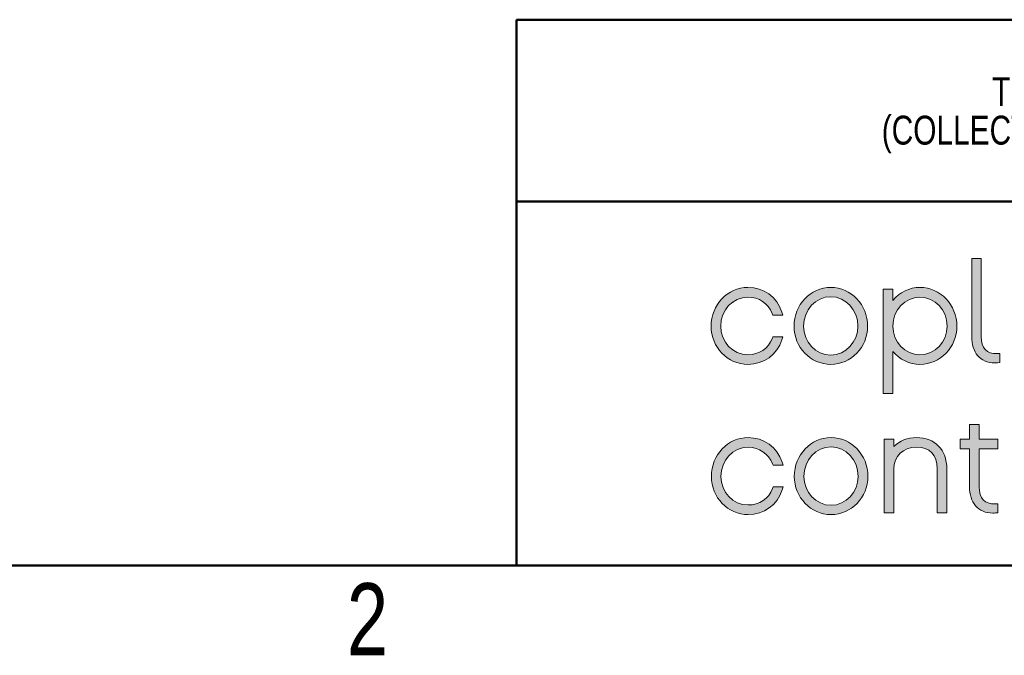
# Model space of a CAD drawing. Header units: inches. Extents: x 0.5 to 21.6, y 0.5 to 16.5.
# Tile 10 of 26: x 12.7 to 14.9, y 0.6 to 2. Entities that reach past the tile are written whole.
import ezdxf

# ---------------------------------------------------------------- set-up
doc = ezdxf.new("R2010")
doc.units = ezdxf.units.IN
doc.header["$MEASUREMENT"] = 0
doc.layers.add('2', color=179, linetype='Continuous')
doc.styles.add('SLDTEXTSTYLE0', font='TXT', dxfattribs={"width": 0.773196})

# ---------------------------------------------------------------- blocks, each defined once
blk = doc.blocks.new('Copley LOGO BLACK NEG SHT2')
at = {"linetype": 'Continuous'}
h = blk.add_hatch(color=7, dxfattribs=at)
edge = h.paths.add_edge_path(flags=0)
edge.add_line((2.1174, 1.1318), (2.1174, 1.1318))
edge.add_spline(control_points=[(2.1174, 1.1318), (2.1243, 1.1318), (2.1315, 1.1321), (2.1388, 1.1328)], knot_values=[9, 9, 9, 9, 10, 10, 10, 10], weights=[1, 1, 1, 1], degree=3, periodic=0)
edge.add_line((2.1388, 1.1328), (2.1544, 1.1342))
edge.add_line((2.1544, 1.1342), (2.1544, 1.2019))
edge.add_line((2.1544, 1.2019), (2.1365, 1.2011))
edge.add_spline(control_points=[(2.1365, 1.2011), (2.0567, 1.1977), (2.0164, 1.2406), (2.0164, 1.3279)], knot_values=[5, 5, 5, 5, 6, 6, 6, 6], weights=[1, 1, 1, 1], degree=3, periodic=0)
edge.add_line((2.0164, 1.3279), (2.0164, 1.9112))
edge.add_line((2.0164, 1.9112), (1.945, 1.9112))
edge.add_line((1.945, 1.9112), (1.945, 1.3279))
edge.add_spline(control_points=[(1.945, 1.3279), (1.945, 1.2701), (1.9604, 1.2213), (1.9896, 1.1868)], knot_values=[1, 1, 1, 1, 2, 2, 2, 2], weights=[1, 1, 1, 1], degree=3, periodic=0)
edge.add_spline(control_points=[(1.9896, 1.1868), (2.0201, 1.1508), (2.0643, 1.1318), (2.1174, 1.1318)], knot_values=[0, 0, 0, 0, 1, 1, 1, 1], weights=[1, 1, 1, 1], degree=3, periodic=0)
h = blk.add_hatch(color=7, dxfattribs=at)
edge = h.paths.add_edge_path(flags=0)
edge.add_spline(control_points=[(0.2743, 1.1207), (0.3941, 1.1207), (0.4916, 1.1912), (0.5286, 1.3046)], knot_values=[13, 13, 13, 13, 14, 14, 14, 14], weights=[1, 1, 1, 1], degree=3, periodic=0)
edge.add_line((0.5286, 1.3046), (0.536, 1.3272))
edge.add_line((0.536, 1.3272), (0.4613, 1.3272))
edge.add_line((0.4613, 1.3272), (0.4571, 1.316))
edge.add_spline(control_points=[(0.4571, 1.316), (0.4282, 1.2384), (0.3598, 1.1922), (0.2743, 1.1922)], knot_values=[9, 9, 9, 9, 10, 10, 10, 10], weights=[1, 1, 1, 1], degree=3, periodic=0)
edge.add_spline(control_points=[(0.2743, 1.1922), (0.1624, 1.1922), (0.0715, 1.2881), (0.0715, 1.406)], knot_values=[8, 8, 8, 8, 9, 9, 9, 9], weights=[1, 1, 1, 1], degree=3, periodic=0)
edge.add_spline(control_points=[(0.0715, 1.406), (0.0715, 1.5255), (0.1624, 1.6227), (0.2743, 1.6227)], knot_values=[7, 7, 7, 7, 8, 8, 8, 8], weights=[1, 1, 1, 1], degree=3, periodic=0)
edge.add_spline(control_points=[(0.2743, 1.6227), (0.3572, 1.6227), (0.4252, 1.5767), (0.4563, 1.4995)], knot_values=[6, 6, 6, 6, 7, 7, 7, 7], weights=[1, 1, 1, 1], degree=3, periodic=0)
edge.add_line((0.4563, 1.4995), (0.4606, 1.4887))
edge.add_line((0.4606, 1.4887), (0.5362, 1.4887))
edge.add_line((0.5362, 1.4887), (0.5286, 1.5114))
edge.add_spline(control_points=[(0.5286, 1.5114), (0.4905, 1.6248), (0.393, 1.6952), (0.2743, 1.6952)], knot_values=[2, 2, 2, 2, 3, 3, 3, 3], weights=[1, 1, 1, 1], degree=3, periodic=0)
edge.add_spline(control_points=[(0.2743, 1.6952), (0.123, 1.6952), (0, 1.5654), (0, 1.406)], knot_values=[1, 1, 1, 1, 2, 2, 2, 2], weights=[1, 1, 1, 1], degree=3, periodic=0)
edge.add_spline(control_points=[(0, 1.406), (0, 1.2487), (0.123, 1.1207), (0.2743, 1.1207)], knot_values=[0, 0, 0, 0, 1, 1, 1, 1], weights=[1, 1, 1, 1], degree=3, periodic=0)
h = blk.add_hatch(color=7, dxfattribs=at)
edge = h.paths.add_edge_path(flags=0)
edge.add_spline(control_points=[(0.8932, 1.6952), (0.742, 1.6952), (0.619, 1.5654), (0.619, 1.406), (0.619, 1.2487), (0.742, 1.1207), (0.8932, 1.1207)], knot_values=[0, 0, 0, 0, 1, 1, 1, 2, 2, 2, 2], weights=[1, 1, 1, 1, 1, 1, 1], degree=3, periodic=0)
edge.add_spline(control_points=[(0.8932, 1.1207), (1.045, 1.1207), (1.1685, 1.2487), (1.1685, 1.406), (1.1685, 1.5654), (1.045, 1.6952), (0.8932, 1.6952)], knot_values=[2, 2, 2, 2, 3, 3, 3, 4, 4, 4, 4], weights=[1, 1, 1, 1, 1, 1, 1], degree=3, periodic=0)
edge = h.paths.add_edge_path(flags=0)
edge.add_spline(control_points=[(0.8932, 1.1902), (0.7814, 1.1902), (0.6904, 1.287), (0.6904, 1.406), (0.6904, 1.5272), (0.7814, 1.6257), (0.8932, 1.6257)], knot_values=[0, 0, 0, 0, 1, 1, 1, 2, 2, 2, 2], weights=[1, 1, 1, 1, 1, 1, 1], degree=3, periodic=0)
edge.add_spline(control_points=[(0.8932, 1.6257), (1.0051, 1.6257), (1.096, 1.5272), (1.096, 1.406), (1.096, 1.287), (1.0051, 1.1902), (0.8932, 1.1902)], knot_values=[2, 2, 2, 2, 3, 3, 3, 4, 4, 4, 4], weights=[1, 1, 1, 1, 1, 1, 1], degree=3, periodic=0)
h = blk.add_hatch(color=7, dxfattribs=at)
edge = h.paths.add_edge_path(flags=0)
edge.add_spline(control_points=[(1.3564, 1.2175), (1.407, 1.1567), (1.4807, 1.1207), (1.5592, 1.1207)], knot_values=[7, 7, 7, 7, 8, 8, 8, 8], weights=[1, 1, 1, 1], degree=3, periodic=0)
edge.add_spline(control_points=[(1.5592, 1.1207), (1.711, 1.1207), (1.8345, 1.2487), (1.8345, 1.406)], knot_values=[6, 6, 6, 6, 7, 7, 7, 7], weights=[1, 1, 1, 1], degree=3, periodic=0)
edge.add_spline(control_points=[(1.8345, 1.406), (1.8345, 1.5654), (1.711, 1.6952), (1.5592, 1.6952)], knot_values=[5, 5, 5, 5, 6, 6, 6, 6], weights=[1, 1, 1, 1], degree=3, periodic=0)
edge.add_spline(control_points=[(1.5592, 1.6952), (1.4808, 1.6952), (1.407, 1.6587), (1.3564, 1.597)], knot_values=[4, 4, 4, 4, 5, 5, 5, 5], weights=[1, 1, 1, 1], degree=3, periodic=0)
edge.add_line((1.3564, 1.597), (1.3564, 1.6822))
edge.add_line((1.3564, 1.6822), (1.285, 1.6822))
edge.add_line((1.285, 1.6822), (1.285, 0.9037))
edge.add_line((1.285, 0.9037), (1.3564, 0.9037))
edge.add_line((1.3564, 0.9037), (1.3564, 1.2175))
edge = h.paths.add_edge_path(flags=0)
edge.add_spline(control_points=[(1.5592, 1.1922), (1.4474, 1.1922), (1.3564, 1.2881), (1.3564, 1.406), (1.3564, 1.5255), (1.4474, 1.6227), (1.5592, 1.6227)], knot_values=[0, 0, 0, 0, 1, 1, 1, 2, 2, 2, 2], weights=[1, 1, 1, 1, 1, 1, 1], degree=3, periodic=0)
edge.add_spline(control_points=[(1.5592, 1.6227), (1.671, 1.6227), (1.762, 1.5255), (1.762, 1.406), (1.762, 1.2881), (1.671, 1.1922), (1.5592, 1.1922)], knot_values=[2, 2, 2, 2, 3, 3, 3, 4, 4, 4, 4], weights=[1, 1, 1, 1, 1, 1, 1], degree=3, periodic=0)
h = blk.add_hatch(color=7, dxfattribs=at)
edge = h.paths.add_edge_path(flags=0)
edge.add_spline(control_points=[(2.1024, 0.0111), (2.1094, 0.0111), (2.1166, 0.0114), (2.1238, 0.0121)], knot_values=[17, 17, 17, 17, 18, 18, 18, 18], weights=[1, 1, 1, 1], degree=3, periodic=0)
edge.add_line((2.1238, 0.0121), (2.1395, 0.0135))
edge.add_line((2.1395, 0.0135), (2.1395, 0.0812))
edge.add_line((2.1395, 0.0812), (2.1216, 0.0804))
edge.add_spline(control_points=[(2.1216, 0.0804), (2.0413, 0.0771), (2.0005, 0.1199), (2.0005, 0.2072)], knot_values=[13, 13, 13, 13, 14, 14, 14, 14], weights=[1, 1, 1, 1], degree=3, periodic=0)
edge.add_line((2.0005, 0.2072), (2.0005, 0.49))
edge.add_line((2.0005, 0.49), (2.1395, 0.49))
edge.add_line((2.1395, 0.49), (2.1395, 0.5615))
edge.add_line((2.1395, 0.5615), (2.0005, 0.5615))
edge.add_line((2.0005, 0.5615), (2.0005, 0.6715))
edge.add_line((2.0005, 0.6715), (1.929, 0.6715))
edge.add_line((1.929, 0.6715), (1.929, 0.5615))
edge.add_line((1.929, 0.5615), (1.859, 0.5615))
edge.add_line((1.859, 0.5615), (1.859, 0.49))
edge.add_line((1.859, 0.49), (1.929, 0.49))
edge.add_line((1.929, 0.49), (1.929, 0.2072))
edge.add_spline(control_points=[(1.929, 0.2072), (1.929, 0.1495), (1.9446, 0.1006), (1.9741, 0.0661)], knot_values=[1, 1, 1, 1, 2, 2, 2, 2], weights=[1, 1, 1, 1], degree=3, periodic=0)
edge.add_spline(control_points=[(1.9741, 0.0661), (2.0049, 0.0301), (2.0492, 0.0111), (2.1024, 0.0111)], knot_values=[0, 0, 0, 0, 1, 1, 1, 1], weights=[1, 1, 1, 1], degree=3, periodic=0)
edge.add_line((2.1024, 0.0111), (2.1024, 0.0111))
h = blk.add_hatch(color=7, dxfattribs=at)
edge = h.paths.add_edge_path(flags=0)
edge.add_spline(control_points=[(0.2763, 0), (0.3961, 0), (0.4936, 0.0704), (0.5307, 0.1839)], knot_values=[13, 13, 13, 13, 14, 14, 14, 14], weights=[1, 1, 1, 1], degree=3, periodic=0)
edge.add_line((0.5307, 0.1839), (0.538, 0.2065))
edge.add_line((0.538, 0.2065), (0.4634, 0.2065))
edge.add_line((0.4634, 0.2065), (0.4592, 0.1953))
edge.add_spline(control_points=[(0.4592, 0.1953), (0.4302, 0.1177), (0.3618, 0.0715), (0.2763, 0.0715)], knot_values=[9, 9, 9, 9, 10, 10, 10, 10], weights=[1, 1, 1, 1], degree=3, periodic=0)
edge.add_spline(control_points=[(0.2763, 0.0715), (0.1645, 0.0715), (0.0735, 0.1673), (0.0735, 0.2852)], knot_values=[8, 8, 8, 8, 9, 9, 9, 9], weights=[1, 1, 1, 1], degree=3, periodic=0)
edge.add_spline(control_points=[(0.0735, 0.2852), (0.0735, 0.4048), (0.1645, 0.502), (0.2763, 0.502)], knot_values=[7, 7, 7, 7, 8, 8, 8, 8], weights=[1, 1, 1, 1], degree=3, periodic=0)
edge.add_spline(control_points=[(0.2763, 0.502), (0.3592, 0.502), (0.4273, 0.456), (0.4583, 0.3788)], knot_values=[6, 6, 6, 6, 7, 7, 7, 7], weights=[1, 1, 1, 1], degree=3, periodic=0)
edge.add_line((0.4583, 0.3788), (0.4627, 0.368))
edge.add_line((0.4627, 0.368), (0.5383, 0.368))
edge.add_line((0.5383, 0.368), (0.5306, 0.3907))
edge.add_spline(control_points=[(0.5306, 0.3907), (0.4925, 0.5041), (0.395, 0.5745), (0.2763, 0.5745)], knot_values=[2, 2, 2, 2, 3, 3, 3, 3], weights=[1, 1, 1, 1], degree=3, periodic=0)
edge.add_spline(control_points=[(0.2763, 0.5745), (0.1251, 0.5745), (0.002, 0.4447), (0.002, 0.2852)], knot_values=[1, 1, 1, 1, 2, 2, 2, 2], weights=[1, 1, 1, 1], degree=3, periodic=0)
edge.add_spline(control_points=[(0.002, 0.2852), (0.002, 0.128), (0.1251, 0), (0.2763, 0)], knot_values=[0, 0, 0, 0, 1, 1, 1, 1], weights=[1, 1, 1, 1], degree=3, periodic=0)
h = blk.add_hatch(color=7, dxfattribs=at)
edge = h.paths.add_edge_path(flags=0)
edge.add_spline(control_points=[(0.8953, 0.5745), (0.744, 0.5745), (0.621, 0.4447), (0.621, 0.2852), (0.621, 0.128), (0.744, 0), (0.8953, 0)], knot_values=[0, 0, 0, 0, 1, 1, 1, 2, 2, 2, 2], weights=[1, 1, 1, 1, 1, 1, 1], degree=3, periodic=0)
edge.add_spline(control_points=[(0.8953, 0), (1.047, 0), (1.1705, 0.128), (1.1705, 0.2852), (1.1705, 0.4447), (1.047, 0.5745), (0.8953, 0.5745)], knot_values=[2, 2, 2, 2, 3, 3, 3, 4, 4, 4, 4], weights=[1, 1, 1, 1, 1, 1, 1], degree=3, periodic=0)
edge = h.paths.add_edge_path(flags=0)
edge.add_spline(control_points=[(0.8953, 0.0694), (0.7834, 0.0694), (0.6925, 0.1663), (0.6925, 0.2852), (0.6925, 0.4064), (0.7834, 0.505), (0.8953, 0.505)], knot_values=[0, 0, 0, 0, 1, 1, 1, 2, 2, 2, 2], weights=[1, 1, 1, 1, 1, 1, 1], degree=3, periodic=0)
edge.add_spline(control_points=[(0.8953, 0.505), (1.0071, 0.505), (1.0981, 0.4064), (1.0981, 0.2852), (1.0981, 0.1663), (1.0071, 0.0694), (0.8953, 0.0694)], knot_values=[2, 2, 2, 2, 3, 3, 3, 4, 4, 4, 4], weights=[1, 1, 1, 1, 1, 1, 1], degree=3, periodic=0)
h = blk.add_hatch(color=7, dxfattribs=at)
edge = h.paths.add_edge_path(flags=0)
edge.add_spline(control_points=[(1.7595, 0.3403), (1.7595, 0.4847), (1.6724, 0.5745), (1.5323, 0.5745)], knot_values=[10, 10, 10, 10, 11, 11, 11, 11], weights=[1, 1, 1, 1], degree=3, periodic=0)
edge.add_spline(control_points=[(1.5323, 0.5745), (1.4653, 0.5745), (1.4061, 0.5505), (1.3635, 0.5073)], knot_values=[9, 9, 9, 9, 10, 10, 10, 10], weights=[1, 1, 1, 1], degree=3, periodic=0)
edge.add_line((1.3635, 0.5073), (1.3635, 0.5615))
edge.add_line((1.3635, 0.5615), (1.292, 0.5615))
edge.add_line((1.292, 0.5615), (1.292, 0.012))
edge.add_line((1.292, 0.012), (1.3635, 0.012))
edge.add_line((1.3635, 0.012), (1.3635, 0.3403))
edge.add_spline(control_points=[(1.3635, 0.3403), (1.3635, 0.4336), (1.4356, 0.504), (1.5313, 0.504)], knot_values=[3, 3, 3, 3, 4, 4, 4, 4], weights=[1, 1, 1, 1], degree=3, periodic=0)
edge.add_spline(control_points=[(1.5313, 0.504), (1.6324, 0.504), (1.688, 0.4459), (1.688, 0.3403)], knot_values=[2, 2, 2, 2, 3, 3, 3, 3], weights=[1, 1, 1, 1], degree=3, periodic=0)
edge.add_line((1.688, 0.3403), (1.688, 0.012))
edge.add_line((1.688, 0.012), (1.7595, 0.012))
edge.add_line((1.7595, 0.012), (1.7595, 0.3403))
at = {"color": 7, "linetype": 'Continuous', "lineweight": 18}
for p, q in [((1.945, 1.3279), (1.945, 1.9112)), ((1.945, 1.9112), (2.0164, 1.9112)), ((2.0164, 1.9112), (2.0164, 1.3279)), ((1.285, 0.9037), (1.285, 1.6822)), ((1.285, 1.6822), (1.3564, 1.6822)), ((1.3564, 1.6822), (1.3564, 1.597)), ((0.4606, 1.4887), (0.4563, 1.4995)), ((0.5362, 1.4887), (0.4606, 1.4887)), ((0.5286, 1.5114), (0.5362, 1.4887)), ((0.4571, 1.316), (0.4613, 1.3272)), ((0.4613, 1.3272), (0.536, 1.3272)), ((0.536, 1.3272), (0.5286, 1.3046)), ((1.3564, 1.2175), (1.3564, 0.9037)), ((2.1365, 1.2011), (2.1544, 1.2019)), ((2.1544, 1.2019), (2.1544, 1.1342)), ((2.1544, 1.1342), (2.1388, 1.1328)), ((1.3564, 0.9037), (1.285, 0.9037)), ((1.929, 0.5615), (1.929, 0.6715)), ((1.929, 0.6715), (2.0005, 0.6715)), ((2.0005, 0.6715), (2.0005, 0.5615)), ((1.292, 0.012), (1.292, 0.5615)), ((1.292, 0.5615), (1.3635, 0.5615)), ((1.3635, 0.5615), (1.3635, 0.5073)), ((1.859, 0.49), (1.859, 0.5615)), ((1.859, 0.5615), (1.929, 0.5615)), ((2.0005, 0.5615), (2.1395, 0.5615)), ((2.1395, 0.5615), (2.1395, 0.49)), ((1.929, 0.49), (1.859, 0.49)), ((1.929, 0.2072), (1.929, 0.49)), ((2.1395, 0.49), (2.0005, 0.49)), ((2.0005, 0.49), (2.0005, 0.2072)), ((0.4627, 0.368), (0.4583, 0.3788)), ((0.5383, 0.368), (0.4627, 0.368)), ((0.5306, 0.3907), (0.5383, 0.368)), ((1.3635, 0.3403), (1.3635, 0.012)), ((1.688, 0.012), (1.688, 0.3403)), ((1.7595, 0.3403), (1.7595, 0.012)), ((0.4592, 0.1953), (0.4634, 0.2065)), ((0.4634, 0.2065), (0.538, 0.2065)), ((0.538, 0.2065), (0.5307, 0.1839)), ((2.1216, 0.0804), (2.1395, 0.0812)), ((2.1395, 0.0812), (2.1395, 0.0135)), ((1.3635, 0.012), (1.292, 0.012)), ((1.7595, 0.012), (1.688, 0.012)), ((2.1024, 0.0111), (2.1024, 0.0111)), ((2.1395, 0.0135), (2.1238, 0.0121))]:
    blk.add_line(p, q, dxfattribs=at)
for points, degree in [([(0, 1.406), (0, 1.5654), (0.123, 1.6952), (0.2743, 1.6952)], 3), ([(0.2743, 1.6952), (0.393, 1.6952), (0.4905, 1.6248), (0.5286, 1.5114)], 3), ([(1.3564, 1.597), (1.407, 1.6587), (1.4808, 1.6952), (1.5592, 1.6952)], 3), ([(1.5592, 1.6952), (1.711, 1.6952), (1.8345, 1.5654), (1.8345, 1.406)], 3), ([(0.2743, 1.6227), (0.1624, 1.6227), (0.0715, 1.5255), (0.0715, 1.406)], 3), ([(0.4563, 1.4995), (0.4252, 1.5767), (0.3572, 1.6227), (0.2743, 1.6227)], 3), ([(0.2743, 1.1207), (0.123, 1.1207), (0, 1.2487), (0, 1.406)], 3), ([(0.0715, 1.406), (0.0715, 1.2881), (0.1624, 1.1922), (0.2743, 1.1922)], 3), ([(1.8345, 1.406), (1.8345, 1.2487), (1.711, 1.1207), (1.5592, 1.1207)], 3), ([(1.9896, 1.1868), (1.9604, 1.2213), (1.945, 1.2701), (1.945, 1.3279)], 3), ([(2.0164, 1.3279), (2.0164, 1.2406), (2.0567, 1.1977), (2.1365, 1.2011)], 3), ([(0.2743, 1.1922), (0.3598, 1.1922), (0.4282, 1.2384), (0.4571, 1.316)], 3), ([(0.5286, 1.3046), (0.4916, 1.1912), (0.3941, 1.1207), (0.2743, 1.1207)], 3), ([(1.5592, 1.1207), (1.4807, 1.1207), (1.407, 1.1567), (1.3564, 1.2175)], 3), ([(2.1174, 1.1318), (2.0643, 1.1318), (2.0201, 1.1508), (1.9896, 1.1868)], 3), ([(2.1388, 1.1328), (2.1315, 1.1321), (2.1243, 1.1318), (2.1174, 1.1318)], 3), ([(2.1174, 1.1318), (2.1174, 1.1318), (2.1174, 1.1318)], 2), ([(0.002, 0.2852), (0.002, 0.4447), (0.1251, 0.5745), (0.2763, 0.5745)], 3), ([(0.2763, 0.5745), (0.395, 0.5745), (0.4925, 0.5041), (0.5306, 0.3907)], 3), ([(1.3635, 0.5073), (1.4061, 0.5505), (1.4653, 0.5745), (1.5323, 0.5745)], 3), ([(1.5323, 0.5745), (1.6724, 0.5745), (1.7595, 0.4847), (1.7595, 0.3403)], 3), ([(0.2763, 0.502), (0.1645, 0.502), (0.0735, 0.4048), (0.0735, 0.2852)], 3), ([(0.4583, 0.3788), (0.4273, 0.456), (0.3592, 0.502), (0.2763, 0.502)], 3), ([(1.5313, 0.504), (1.4356, 0.504), (1.3635, 0.4336), (1.3635, 0.3403)], 3), ([(1.688, 0.3403), (1.688, 0.4459), (1.6324, 0.504), (1.5313, 0.504)], 3), ([(0.2763, 0), (0.1251, 0), (0.002, 0.128), (0.002, 0.2852)], 3), ([(0.0735, 0.2852), (0.0735, 0.1673), (0.1645, 0.0715), (0.2763, 0.0715)], 3), ([(0.2763, 0.0715), (0.3618, 0.0715), (0.4302, 0.1177), (0.4592, 0.1953)], 3), ([(0.5307, 0.1839), (0.4936, 0.0704), (0.3961, 0), (0.2763, 0)], 3), ([(1.9741, 0.0661), (1.9446, 0.1006), (1.929, 0.1495), (1.929, 0.2072)], 3), ([(2.0005, 0.2072), (2.0005, 0.1199), (2.0413, 0.0771), (2.1216, 0.0804)], 3), ([(2.1024, 0.0111), (2.0492, 0.0111), (2.0049, 0.0301), (1.9741, 0.0661)], 3), ([(2.1238, 0.0121), (2.1166, 0.0114), (2.1094, 0.0111), (2.1024, 0.0111)], 3)]:
    blk.add_open_spline(points, degree=degree, dxfattribs=at)
for points, knots in [([(0.8932, 1.1207), (0.742, 1.1207), (0.619, 1.2487), (0.619, 1.406), (0.619, 1.5654), (0.742, 1.6952), (0.8932, 1.6952)], [0, 0, 0, 0, 1, 1, 1, 2, 2, 2, 2]), ([(0.8932, 1.6952), (1.045, 1.6952), (1.1685, 1.5654), (1.1685, 1.406), (1.1685, 1.2487), (1.045, 1.1207), (0.8932, 1.1207)], [2, 2, 2, 2, 3, 3, 3, 4, 4, 4, 4]), ([(0.8932, 1.6257), (0.7814, 1.6257), (0.6904, 1.5272), (0.6904, 1.406), (0.6904, 1.287), (0.7814, 1.1902), (0.8932, 1.1902)], [0, 0, 0, 0, 1, 1, 1, 2, 2, 2, 2]), ([(0.8932, 1.1902), (1.0051, 1.1902), (1.096, 1.287), (1.096, 1.406), (1.096, 1.5272), (1.0051, 1.6257), (0.8932, 1.6257)], [2, 2, 2, 2, 3, 3, 3, 4, 4, 4, 4]), ([(1.5592, 1.6227), (1.4474, 1.6227), (1.3564, 1.5255), (1.3564, 1.406), (1.3564, 1.2881), (1.4474, 1.1922), (1.5592, 1.1922)], [0, 0, 0, 0, 1, 1, 1, 2, 2, 2, 2]), ([(1.5592, 1.1922), (1.671, 1.1922), (1.762, 1.2881), (1.762, 1.406), (1.762, 1.5255), (1.671, 1.6227), (1.5592, 1.6227)], [2, 2, 2, 2, 3, 3, 3, 4, 4, 4, 4]), ([(0.8953, 0), (0.744, 0), (0.621, 0.128), (0.621, 0.2852), (0.621, 0.4447), (0.744, 0.5745), (0.8953, 0.5745)], [0, 0, 0, 0, 1, 1, 1, 2, 2, 2, 2]), ([(0.8953, 0.5745), (1.047, 0.5745), (1.1705, 0.4447), (1.1705, 0.2852), (1.1705, 0.128), (1.047, 0), (0.8953, 0)], [2, 2, 2, 2, 3, 3, 3, 4, 4, 4, 4]), ([(0.8953, 0.505), (0.7834, 0.505), (0.6925, 0.4064), (0.6925, 0.2852), (0.6925, 0.1663), (0.7834, 0.0694), (0.8953, 0.0694)], [0, 0, 0, 0, 1, 1, 1, 2, 2, 2, 2]), ([(0.8953, 0.0694), (1.0071, 0.0694), (1.0981, 0.1663), (1.0981, 0.2852), (1.0981, 0.4064), (1.0071, 0.505), (0.8953, 0.505)], [2, 2, 2, 2, 3, 3, 3, 4, 4, 4, 4])]:
    blk.add_open_spline(points, degree=3, knots=knots, dxfattribs=at)
blk = doc.blocks.new('SW_NOTE_0')
at = {"layer": '2', "color": 0, "char_height": 0.0625, "attachment_point": 2, "style": 'SLDTEXTSTYLE0'}
for s, insert in [('THIS DOCUMENT AND THE INFORMATION CONTAINED IN IT ARE THE CONFIDENTIAL, PROPRIETARY PROPERTY OF ANALOGIC CORPORATION AND ITS AFFILIATES', (1.1365, -0.0028)), ('(COLLECTIVELY, "ANALOGIC"). THIS INFORMATION MAY NOT BE COPIED, DISCLOSED TO ANY THIRD PARTIES, OR USED TO MAKE PRODUCTS OR COMPONENTS FOR ANY PARTY', (1.1306, -0.0861))]:
    blk.add_mtext(s, dxfattribs=dict(at, insert=insert))

msp = doc.modelspace()

# ---------------------------------------------------------------- linework, layer by layer
at = {"layer": '2', "lineweight": 50}
for p, q in [((13.7947, 1.9561), (13.7947, 0.775)), ((13.7947, 1.9561), (21.275, 1.9561)), ((16.1569, 1.5624), (13.7947, 1.5624))]:
    msp.add_line(p, q, dxfattribs=at)
at = {"layer": '2', "color": 7, "linetype": 'Continuous', "lineweight": 50}
msp.add_line((0.775, 0.775), (21.275, 0.775), dxfattribs=at)

# ---------------------------------------------------------------- block references
at = {"color": 7, "linetype": 'Continuous', "xscale": 0.29, "yscale": 0.29, "zscale": 0.29}
msp.add_blockref('Copley LOGO BLACK NEG SHT2', (14.2162, 0.8853), dxfattribs=at)
at = {"layer": '2'}
msp.add_blockref('SW_NOTE_0', (16.2588, 1.8345), dxfattribs=at)

# ---------------------------------------------------------------- texts
at = {"layer": '2', "insert": (13.4275, 0.7368), "char_height": 0.156, "attachment_point": 1, "style": 'SLDTEXTSTYLE0'}
msp.add_mtext('2', dxfattribs=at)

doc.saveas('drawing.dxf')
